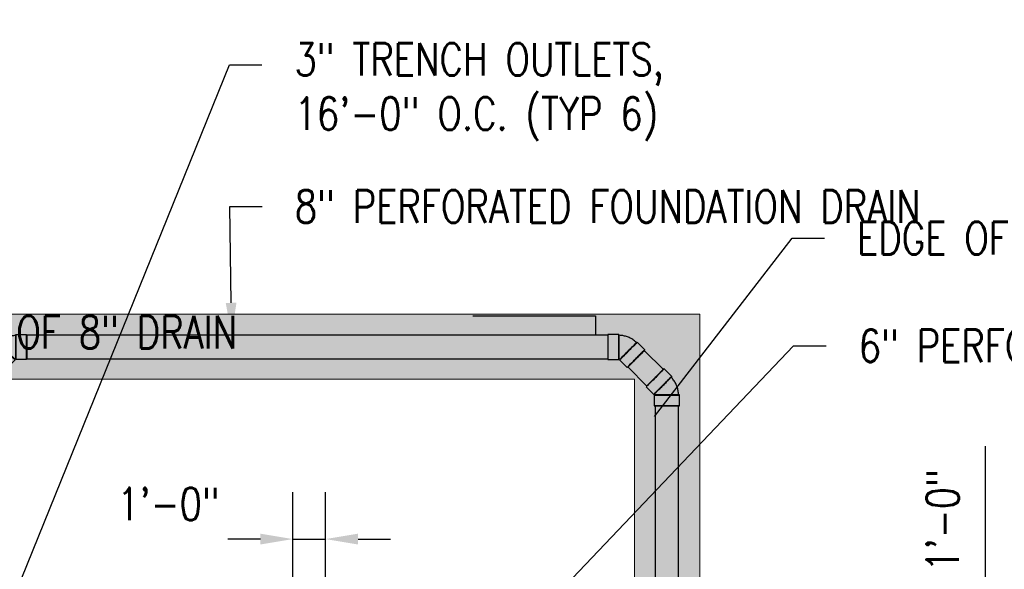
# Model space of a CAD drawing. Header units: inches. Extents: x -20481 to 20248, y -642 to 972.
# Tile 35 of 37: x 955 to 1318, y 194 to 396. Entities that reach past the tile are written whole.
import ezdxf
from ezdxf import colors
from ezdxf.entities.mleader import LeaderData, LeaderLine
from ezdxf.math import Vec2, Vec3

# ---------------------------------------------------------------- set-up
doc = ezdxf.new("R2010")
doc.units = ezdxf.units.IN
doc.header["$MEASUREMENT"] = 0
doc.linetypes.add('Dash 1_16_', pattern=[0.125, 0.0625, -0.0625])
for name, color, linetype in [('P-PIPE', 3, 'Continuous'), ('S-ANNO-DIMS', 1, 'Continuous'), ('S-ANNO-TEXT', 2, 'Continuous')]:
    doc.layers.add(name, color=color, linetype=linetype)
doc.layers.add('S-TRCH-PATT', color=8, linetype='Continuous', lineweight=18)
doc.layers.add('S-WALL-PATT', color=8, linetype='Continuous', lineweight=18)
doc.styles.add('Annotative', font='romans.shx', dxfattribs={"width": 0.8, "height": 0.125})
doc.dimstyles.new('Annotative', dxfattribs={"dimscale": 0, "dimtxt": 0.125, "dimasz": 0.125, "dimexe": 0.179688, "dimexo": 0.0625, "dimgap": 0.09, "dimtad": 1, "dimdec": 3, "dimzin": 3, "dimdsep": 46, "dimlunit": 4, "dimtxsty": 'Annotative', "dimcen": 0.09, "dimclrt": 2, "dimazin": 2, "dimtfac": 1, "dimtdec": 3, "dimtmove": 1, "dimatfit": 3, "dimfxl": 1, "dimtfill": 1, "dimfrac": 2, "dimtolj": 1, "dimtzin": 0, "dimarcsym": 0})

# ---------------------------------------------------------------- blocks, each defined once
blk = doc.blocks.new('Bend - PVC - Sch 40 - DWV_USACE - Standard-1105255-00_SP_Foundation Drainage Plan-TO FDN_DOC-flat-1')
at = {"layer": 'P-PIPE'}
for p, q in [((1240.92, 941.2), (1236.92, 941.2)), ((1250.57, 935.54), (1247.74, 938.37)), ((1236.92, 931.88), (1240.92, 931.88)), ((1241.15, 931.79), (1243.98, 928.96))]:
    blk.add_line(p, q, dxfattribs=at)
at = {"layer": 'P-PIPE', "flags": 128}
for points in [[(1244.48, 940.15), (1244.13, 940.28), (1243.78, 940.4), (1243.43, 940.51), (1243.07, 940.6), (1242.7, 940.68), (1242.34, 940.74), (1241.97, 940.79), (1241.6, 940.83), (1241.23, 940.85), (1240.92, 940.85)], [(1247.49, 938.13), (1247.23, 938.39), (1246.95, 938.63), (1246.66, 938.87), (1246.36, 939.09), (1246.06, 939.31), (1245.74, 939.5), (1245.42, 939.69), (1245.09, 939.86), (1244.76, 940.02), (1244.48, 940.15)], [(1240.92, 932.23), (1240.95, 932.23), (1240.98, 932.23), (1241, 932.22), (1241.03, 932.22), (1241.06, 932.21), (1241.08, 932.21), (1241.11, 932.2), (1241.13, 932.19), (1241.16, 932.18), (1241.18, 932.18)], [(1241.18, 932.18), (1241.2, 932.17), (1241.23, 932.15), (1241.25, 932.14), (1241.27, 932.13), (1241.3, 932.11), (1241.32, 932.1), (1241.34, 932.08), (1241.36, 932.06), (1241.38, 932.05), (1241.4, 932.03)]]:
    blk.add_lwpolyline(points, dxfattribs=at)
at = {"layer": 'P-PIPE'}
for centre, major_axis, start_param, end_param in [((1236.92, 936.54), (0, 4.66), 6.278871, 9.420463), ((1236.92, 936.54), (0, 4.66), 3.137278, 6.278871), ((1240.92, 936.54), (0, 4.66), 6.278871, 9.420463), ((1240.92, 936.54), (0, 4.31), 6.278871, 9.420463), ((1240.92, 936.54), (0, 4.66), 3.137278, 6.278871), ((1240.92, 936.54), (0, 4.31), 3.137278, 6.278871), ((1244.44, 935.08), (3.29, 3.29), 0.004314, 3.145907), ((1244.44, 935.08), (3.29, 3.29), 3.145907, 6.2875), ((1244.44, 935.08), (3.05, 3.05), 0.004314, 3.145907), ((1244.44, 935.08), (3.05, 3.05), 3.145907, 6.2875), ((1247.27, 932.25), (3.29, 3.29), 0.004314, 3.145907), ((1247.27, 932.25), (3.29, 3.29), 3.145907, 6.2875)]:
    blk.add_ellipse(centre, major_axis=major_axis, ratio=0.010416, start_param=start_param, end_param=end_param, dxfattribs=at)
blk = doc.blocks.new('Bend - PVC - Sch 40 - DWV_USACE - Standard-1105255-00_SP_Foundation Drainage Plan-TO FDN_DOC-flat-2')
at = {"layer": 'P-PIPE'}
for p, q in [((1542.99, -211.94), (1540.16, -209.11)), ((1533.58, -215.7), (1536.41, -218.52)), ((1536.5, -218.75), (1536.5, -222.75)), ((1545.81, -222.75), (1545.81, -218.75))]:
    blk.add_line(p, q, dxfattribs=at)
at = {"layer": 'P-PIPE', "flags": 128}
for points in [[(1544.76, -215.2), (1544.61, -214.86), (1544.45, -214.52), (1544.28, -214.19), (1544.09, -213.87), (1543.89, -213.56), (1543.67, -213.26), (1543.45, -212.96), (1543.21, -212.68), (1542.96, -212.4), (1542.75, -212.18)], [(1545.47, -218.75), (1545.46, -218.38), (1545.44, -218.01), (1545.4, -217.64), (1545.35, -217.27), (1545.28, -216.91), (1545.2, -216.54), (1545.11, -216.18), (1545, -215.83), (1544.87, -215.48), (1544.76, -215.2)], [(1536.65, -218.28), (1536.67, -218.3), (1536.69, -218.32), (1536.7, -218.34), (1536.72, -218.36), (1536.73, -218.38), (1536.75, -218.41), (1536.76, -218.43), (1536.77, -218.45), (1536.79, -218.48), (1536.79, -218.5)], [(1536.79, -218.5), (1536.8, -218.52), (1536.81, -218.55), (1536.82, -218.57), (1536.83, -218.6), (1536.83, -218.63), (1536.84, -218.65), (1536.84, -218.68), (1536.84, -218.7), (1536.84, -218.73), (1536.85, -218.75)]]:
    blk.add_lwpolyline(points, dxfattribs=at)
at = {"layer": 'P-PIPE'}
for centre, major_axis, start_param, end_param in [((1536.87, -212.4), (3.29, 3.29), 6.278871, 9.420463), ((1536.87, -212.4), (3.29, 3.29), 3.137278, 6.278871), ((1539.7, -215.23), (3.29, 3.29), 6.278871, 9.420463), ((1539.7, -215.23), (3.29, 3.29), 3.137278, 6.278871), ((1539.7, -215.23), (3.05, 3.05), 6.278871, 9.420463), ((1539.7, -215.23), (3.05, 3.05), 3.137278, 6.278871), ((1541.16, -218.75), (4.66, 0), 0.004314, 3.145907), ((1541.16, -218.75), (4.66, 0), 3.145907, 6.2875), ((1541.16, -218.75), (4.31, 0), 0.004314, 3.145907), ((1541.16, -218.75), (4.31, 0), 3.145907, 6.2875), ((1541.16, -222.75), (4.66, 0), 0.004314, 3.145907), ((1541.16, -222.75), (4.66, 0), 3.145907, 6.2875)]:
    blk.add_ellipse(centre, major_axis=major_axis, ratio=0.010416, start_param=start_param, end_param=end_param, dxfattribs=at)
blk = doc.blocks.new('*D57')
at = {"layer": 'Defpoints', "color": 0, "transparency": 16777216}
for p in [(1061.23, 150), (1259.42, 150), (1194.45, 138)]:
    blk.add_point(p, dxfattribs=at)
at = {"layer": 'S-ANNO-DIMS', "color": 0, "lineweight": -2, "transparency": 16777216}
for p, q in [((1311.35, 184.51), (1311.35, 239.28)), ((1259.42, 144), (1311.35, 184.51)), ((1259.42, 162), (1259.42, 174)), ((1067.23, 150), (1276.67, 150)), ((1259.42, 138), (1259.42, 150)), ((1259.42, 138), (1259.42, 150)), ((1200.45, 138), (1276.67, 138)), ((1259.42, 126), (1259.42, 114))]:
    blk.add_line(p, q, dxfattribs=at)
at = {"layer": 'S-ANNO-DIMS', "color": 0, "transparency": 16777216}
for points in [[(1257.42, 162), (1261.42, 162), (1259.42, 150)], [(1257.42, 126), (1261.42, 126), (1259.42, 138)]]:
    blk.add_solid(points, dxfattribs=at)
at = {"layer": 'S-ANNO-DIMS', "color": 2, "lineweight": -3, "transparency": 16777216, "insert": (1295.57, 211.9), "char_height": 12, "attachment_point": 5, "rotation": 90, "style": 'Annotative', "bg_fill": 3, "box_fill_scale": 1.25, "bg_fill_color": 256, "bg_fill_true_color": 13158600, "bg_fill_transparency": 0}
blk.add_mtext('\\A1;1\'-0"', dxfattribs=at)
blk = doc.blocks.new('*D58')
at = {"layer": 'Defpoints', "color": 0, "transparency": 16777216}
for p in [(1068, 205.05), (1068, 149.81), (1056, 138.12)]:
    blk.add_point(p, dxfattribs=at)
at = {"layer": 'S-ANNO-DIMS', "color": 0, "lineweight": -2, "transparency": 16777216}
for p, q in [((1056, 144.12), (1056, 222.3)), ((1068, 155.81), (1068, 222.3)), ((1044, 205.05), (1032, 205.05)), ((1056, 205.05), (1068, 205.05)), ((1080, 205.05), (1092, 205.05))]:
    blk.add_line(p, q, dxfattribs=at)
at = {"layer": 'S-ANNO-DIMS', "color": 0, "transparency": 16777216}
for points in [[(1044, 207.05), (1044, 203.05), (1056, 205.05)], [(1080, 207.05), (1080, 203.05), (1068, 205.05)]]:
    blk.add_solid(points, dxfattribs=at)
at = {"layer": 'S-ANNO-DIMS', "color": 2, "lineweight": -3, "transparency": 16777216, "insert": (1010.11, 217.99), "char_height": 12, "attachment_point": 5, "style": 'Annotative', "bg_fill": 3, "box_fill_scale": 1.25, "bg_fill_color": 256, "bg_fill_true_color": 13158600, "bg_fill_transparency": 0}
blk.add_mtext('\\A1;1\'-0"', dxfattribs=at)

msp = doc.modelspace()

# ---------------------------------------------------------------- hatches: boundary and pattern name
at = {"layer": 'S-WALL-PATT', "linetype": 'Dash 1_16_'}
h = msp.add_hatch(dxfattribs=at)
h.set_pattern_fill('AR-SAND', color=256, scale=4)
h.paths.add_polyline_path([(113.8117, 192), (340.9656, 192), (340.9656, 210), (924, 210), (924, 288), (1206, 288), (1206, -288), (924, -288), (924, -210), (337.0357, -210), (337.0357, -186), (154, -186), (154, -280), (90, -280), (90, -642), (66, -642), (66, -256), (130, -256), (130, -162), (361.0357, -162), (361.0357, -186), (948, -186), (948, -264), (1182, -264), (1182, 264), (948, 264), (948, 186), (364.9656, 186), (364.9656, 162), (90, 162), (90, 192), (66, 192), (66, 373), (66, 654), (90, 654), (90, 216.0196), (113.8117, 216.0196)])

# ---------------------------------------------------------------- linework, layer by layer
at = {"layer": 'P-PIPE'}
for p, q in [((1172.1811, 280.1509), (957.8526, 280.1509)), ((1192.6008, 267.5618), (1185.5618, 274.6008)), ((957.8505, 271.5259), (1172.1811, 271.5259)), ((1179.4631, 268.502), (1186.502, 261.4631)), ((1189.5259, 254.1627), (1189.7034, 102.9651)), ((1198.1545, 102.976), (1198.1509, 254.1629))]:
    msp.add_line(p, q, dxfattribs=at)
at = {"layer": 'P-PIPE', "extrusion": (0, 0, -1)}
for start_param, end_param in [(1.57079633, 3.14159265), (3.14159265, 4.71238898), (0, 1.57079633), (4.71238898, 6.28318531)]:
    msp.add_ellipse((957.8232, 275.8384), major_axis=(0, -4.3125), ratio=0.0104161, start_param=start_param, end_param=end_param, dxfattribs=at)
at = {"layer": 'P-PIPE'}
for centre, major_axis, ratio, start_param, end_param in [((1172.1628, 275.8384), (0, -4.3125), 0.0104161, 3.14159265, 4.71238898), ((1172.1628, 275.8384), (0, -4.3125), 0.0104161, 1.57079633, 3.14159265), ((1172.1628, 275.8384), (0, -4.3125), 0.0104161, 4.71238898, 6.28318531), ((1172.1628, 275.8384), (0, -4.3125), 0.0104161, 0, 1.57079633), ((1182.5124, 271.5514), (3.0494, 3.0494), 0.0104161, 0, 1.57079633), ((1182.5124, 271.5514), (3.0494, 3.0494), 0.0104161, 4.71238898, 6.28318531), ((1182.5124, 271.5514), (3.0494, 3.0494), 0.0104161, 1.57079633, 3.14159265), ((1182.5124, 271.5514), (3.0494, 3.0494), 0.0104161, 3.14159265, 4.71238898), ((1189.5514, 264.5124), (3.0494, 3.0494), 0.0104161, 0, 1.57079633), ((1189.5514, 264.5124), (3.0494, 3.0494), 0.0104161, 4.71238898, 6.28318531), ((1189.5514, 264.5124), (3.0494, 3.0494), 0.0104161, 1.57079633, 3.14159265), ((1189.5514, 264.5124), (3.0494, 3.0494), 0.0104161, 3.14159265, 4.71238898), ((1193.8384, 254.1628), (4.3125, 0.0001), 0.01041389, 1.57079633, 3.14159265), ((1193.8384, 254.1628), (4.3125, 0.0001), 0.01041389, 3.14159265, 4.71238898), ((1193.8384, 254.1628), (4.3125, 0.0001), 0.01041389, 0, 1.57079633), ((1193.8384, 254.1628), (4.3125, 0.0001), 0.01041389, 4.71238898, 6.28318531)]:
    msp.add_ellipse(centre, major_axis=major_axis, ratio=ratio, start_param=start_param, end_param=end_param, dxfattribs=at)
at = {"layer": 'S-TRCH-PATT', "linetype": 'Continuous', "lineweight": 0}
for points in [[(340.9656, 210), (924, 210), (924, 288), (1206, 288), (1206, -288), (924, -288), (924, -210), (337.0357, -210)], [(361.0357, -186), (948, -186), (948, -264), (1182, -264), (1182, 264), (948, 264), (948, 186), (364.9656, 186)]]:
    msp.add_lwpolyline(points, dxfattribs=at)

# ---------------------------------------------------------------- block references
at = {"xscale": -1}
msp.add_blockref('Bend - PVC - Sch 40 - DWV_USACE - Standard-1105255-00_SP_Foundation Drainage Plan-TO FDN_DOC-flat-1', (2194.7467, -660.7015), dxfattribs=at)
for name, p in [('Bend - PVC - Sch 40 - DWV_USACE - Standard-1105255-00_SP_Foundation Drainage Plan-TO FDN_DOC-flat-1', (-64.7607, -660.7015)), ('Bend - PVC - Sch 40 - DWV_USACE - Standard-1105255-00_SP_Foundation Drainage Plan-TO FDN_DOC-flat-2', (-347.3193, 476.9158))]:
    msp.add_blockref(name, p)

# ---------------------------------------------------------------- leaders
at = {"layer": 'S-ANNO-TEXT', "linetype": 'Continuous', "lineweight": -3}
msp.add_leader([(1122.3767, 287.3695), (1167.501, 287.3695), (1167.501, 280.1509)], dimstyle='Annotative', override={"dimscale": 0, "dimclrd": 1}, dxfattribs=at)
ml = msp.add_multileader_mtext('Standard', dxfattribs=at)
ml.set_content('STEP FOUNDATION DRAIN ON TOP OF FOOTING', color=256, style='Annotative')
ml.set_leader_properties(color=1)
ml.build(insert=Vec2(0, 0))
ml.multileader.update_dxf_attribs({"text_right_attachment_type": 3, "dogleg_length": 0.125, "arrow_head_size": 12, "scale": 96})
ctx = ml.context
ctx.base_point, ctx.scale, ctx.char_height, ctx.arrow_head_size, ctx.landing_gap_size, ctx.plane_origin = Vec3(406.1989, 440.6388), 96, 12, 12, 12, Vec3(716.585, 556.3084)
ctx.right_attachment = 3
notes = []
notes.append((ctx, [(0, (1, 1, 0), (394.1989, 440.6388), (1, 0), 12, [(0, [(286.215, 177.8161)], 0, [])])]))
ctx.mtext.insert, ctx.mtext.width, ctx.mtext.defined_height, ctx.mtext.flow_direction = Vec3(418.1989, 446.6388), 180.765456, 847.4061, 5
ml = msp.add_multileader_mtext('Standard', dxfattribs=at)
ml.set_content('DROP UPPER FOUNDATION DRAIN INTO TOP OF LOWER DRAIN PIPE', color=256, style='Annotative')
ml.set_leader_properties(color=1)
ml.build(insert=Vec2(0, 0))
ml.multileader.update_dxf_attribs({"text_right_attachment_type": 3, "dogleg_length": 0.125, "arrow_head_size": 12, "scale": 96})
ctx = ml.context
ctx.base_point, ctx.scale, ctx.char_height, ctx.arrow_head_size, ctx.landing_gap_size, ctx.plane_origin = Vec3(406.1989, 383.7616), 96, 12, 12, 12, Vec3(716.585, 499.4313)
ctx.right_attachment = 3
notes.append((ctx, [(0, (1, 1, 0), (394.1989, 383.7616), (1, 0), 12, [(0, [(353.2332, 202.1306)], 0, [])])]))
ctx.mtext.insert, ctx.mtext.width, ctx.mtext.defined_height, ctx.mtext.flow_direction = Vec3(418.1989, 389.7616), 190.626225, 847.4061, 5
ml = msp.add_multileader_mtext('Standard', dxfattribs=at)
ml.set_content('3" TRENCH OUTLETS, \\P16\'-0" O.C. (TYP 6)', color=256, style='Annotative')
ml.set_leader_properties(color=1)
ml.build(insert=Vec2(0, 0))
ml.multileader.update_dxf_attribs({"text_right_attachment_type": 3, "dogleg_length": 0.125, "arrow_head_size": 12, "scale": 96})
ctx = ml.context
ctx.base_point, ctx.scale, ctx.char_height, ctx.arrow_head_size, ctx.landing_gap_size, ctx.plane_origin = Vec3(1044.5808, 379.8663), 96, 12, 12, 12, Vec3(1337.0708, 540.724)
ctx.right_attachment = 3
notes.append((ctx, [(0, (1, 1, 0), (1032.5808, 379.8663), (1, 0), 12, [(0, [(937.4749, 145.0503)], 0, [])])]))
ctx.mtext.insert, ctx.mtext.width, ctx.mtext.defined_height, ctx.mtext.flow_direction = Vec3(1056.5808, 387.8663), 180.765456, 847.4061, 5
ml = msp.add_multileader_mtext('Standard', dxfattribs=at)
ml.set_content('8" PERFORATED FOUNDATION DRAIN', color=256, style='Annotative')
ml.set_leader_properties(color=1)
ml.build(insert=Vec2(0, 0))
ml.multileader.update_dxf_attribs({"text_right_attachment_type": 3, "dogleg_length": 0.125, "arrow_head_size": 12, "scale": 96})
ctx = ml.context
ctx.base_point, ctx.scale, ctx.char_height, ctx.arrow_head_size, ctx.landing_gap_size, ctx.plane_origin = Vec3(1044.6847, 327.658), 96, 12, 12, 12, Vec3(1355.0708, 488.5157)
ctx.right_attachment = 3
notes.append((ctx, [(0, (1, 1, 0), (1032.6847, 327.658), (1, 0), 12, [(0, [(1033.3847, 280.1286)], 0, [])])]))
ctx.mtext.insert, ctx.mtext.width, ctx.mtext.defined_height, ctx.mtext.flow_direction = Vec3(1056.6847, 333.658), 180.765456, 847.4061, 5
ml = msp.add_multileader_mtext('Standard', dxfattribs=at)
ml.set_content('EDGE OF FOOTING', color=256, style='Annotative')
ml.set_leader_properties(color=1)
ml.build(insert=Vec2(0, 0))
ml.multileader.update_dxf_attribs({"text_right_attachment_type": 3, "dogleg_length": 0.125, "arrow_head_size": 12, "scale": 96})
ctx = ml.context
ctx.base_point, ctx.scale, ctx.char_height, ctx.arrow_head_size, ctx.landing_gap_size, ctx.plane_origin = Vec3(406.1989, 302.3968), 96, 12, 12, 12, Vec3(716.585, 418.0665)
ctx.right_attachment = 3
notes.append((ctx, [(0, (1, 1, 0), (394.1989, 302.3968), (1, 0), 12, [(0, [(394.899, 185.8196)], 0, [])])]))
ctx.mtext.insert, ctx.mtext.width, ctx.mtext.defined_height, ctx.mtext.flow_direction = Vec3(418.1989, 308.3968), 180.765456, 847.4061, 5
ml = msp.add_multileader_mtext('Standard', dxfattribs=at)
ml.set_content('8" DRAIN', color=256, style='Annotative')
ml.set_leader_properties(color=1)
ml.build(insert=Vec2(0, 0))
ml.multileader.update_dxf_attribs({"text_right_attachment_type": 3, "dogleg_length": 0.125, "arrow_head_size": 12, "scale": 96})
ctx = ml.context
ctx.base_point, ctx.scale, ctx.char_height, ctx.arrow_head_size, ctx.landing_gap_size, ctx.plane_origin = Vec3(-160.0281, 244.9305), 96, 12, 12, 12, Vec3(88.2799, 389.6411)
ctx.right_attachment = 3
notes.append((ctx, [(1, (1, 1, 0), (-60.9424, 242.6448), (-1, 0), 12, [(0, [(-5.4223, 204.1572)], 0, [])])]))
ctx.mtext.insert, ctx.mtext.width, ctx.mtext.defined_height, ctx.mtext.flow_direction = Vec3(-148.0281, 250.9305), 212.460999, 9755.9466, 5
for ctx, leaders in notes:
    for number, flags, end, landing, length, lines in leaders:
        leader = LeaderData()
        leader.index, (leader.has_last_leader_line, leader.has_dogleg_vector, leader.attachment_direction) = number, flags
        leader.last_leader_point, leader.dogleg_vector, leader.dogleg_length = Vec3(end), Vec3(landing), length
        for number, points, colour, breaks in lines:
            line = LeaderLine()
            line.index, line.vertices, line.color, line.breaks = number, Vec3.list(points), colors.encode_raw_color(colour), breaks
            leader.lines.append(line)
        ctx.leaders.append(leader)

# ---------------------------------------------------------------- next in the draw order: dimensions: what is measured, and where the dimension line sits
at = {"layer": 'S-ANNO-DIMS', "lineweight": -3}
dim = msp.add_linear_dim(base=(1259.4156, 150), p1=(1194.4504, 138), p2=(1061.227, 150), angle=90, dimstyle='Annotative', override={"dimpost": '\\X'}, dxfattribs=at)
dim.commit()
dim.dimension.update_dxf_attribs({"geometry": '*D57', "text_midpoint": (1311.3517, 193.1544), "dimtype": 160})

# ---------------------------------------------------------------- next in the draw order: dimensions: what is measured, and where the dimension line sits
dim = msp.add_linear_dim(base=(1068, 205.0516), p1=(1056, 138.1191), p2=(1068, 149.8087), dimstyle='Annotative', override={"dimpost": '\\X'}, dxfattribs=at)
dim.commit()
dim.dimension.update_dxf_attribs({"geometry": '*D58', "text_midpoint": (1010.1138, 202.209), "dimtype": 160})

# ---------------------------------------------------------------- next in the draw order: leaders
at = {"layer": 'S-ANNO-TEXT', "linetype": 'Continuous', "lineweight": -3}
ml = msp.add_multileader_mtext('Standard', dxfattribs=at)
ml.set_content('EDGE OF FOOTING', color=256, style='Annotative')
ml.set_leader_properties(color=1)
ml.build(insert=Vec2(0, 0))
ml.multileader.update_dxf_attribs({"text_right_attachment_type": 3, "dogleg_length": 0.125, "arrow_head_size": 12, "scale": 96})
ctx = ml.context
ctx.base_point, ctx.scale, ctx.char_height, ctx.arrow_head_size, ctx.landing_gap_size, ctx.plane_origin = Vec3(1252.0306, 315.9525), 96, 12, 12, 12, Vec3(1544.4168, 432.9317)
ctx.right_attachment = 3
notes = []
notes.append((ctx, [(0, (1, 1, 0), (1240.0306, 315.9525), (1, 0), 12, [(1, [(1182, 240.7451)], 0, [])])]))
ctx.mtext.insert, ctx.mtext.width, ctx.mtext.defined_height, ctx.mtext.flow_direction = Vec3(1264.0306, 321.9525), 180.765456, 847.4061, 5
ml = msp.add_multileader_mtext('Standard', dxfattribs=at)
ml.set_content('6" PERFORATED FOUNDATION DRAIN', color=256, style='Annotative')
ml.set_leader_properties(color=1)
ml.build(insert=Vec2(0, 0))
ml.multileader.update_dxf_attribs({"text_right_attachment_type": 3, "dogleg_length": 0.125, "arrow_head_size": 12, "scale": 96})
ctx = ml.context
ctx.base_point, ctx.scale, ctx.char_height, ctx.arrow_head_size, ctx.landing_gap_size, ctx.plane_origin = Vec3(1252.6023, 276.2458), 96, 12, 12, 12, Vec3(1544.9884, 397.6009)
ctx.right_attachment = 3
notes.append((ctx, [(0, (1, 1, 0), (1240.6023, 276.2458), (1, 0), 12, [(1, [(1095.3388, 123.728)], 0, [])])]))
ctx.mtext.insert, ctx.mtext.width, ctx.mtext.defined_height, ctx.mtext.flow_direction = Vec3(1264.6023, 282.2458), 180.765456, 847.4061, 5
for ctx, leaders in notes:
    for number, flags, end, landing, length, lines in leaders:
        leader = LeaderData()
        leader.index, (leader.has_last_leader_line, leader.has_dogleg_vector, leader.attachment_direction) = number, flags
        leader.last_leader_point, leader.dogleg_vector, leader.dogleg_length = Vec3(end), Vec3(landing), length
        for number, points, colour, breaks in lines:
            line = LeaderLine()
            line.index, line.vertices, line.color, line.breaks = number, Vec3.list(points), colors.encode_raw_color(colour), breaks
            leader.lines.append(line)
        ctx.leaders.append(leader)

# ---------------------------------------------------------------- next in the draw order: leaders
ml = msp.add_multileader_mtext('Standard', dxfattribs=at)
ml.set_content('6" PERFORATED\\PFOUNDATION DRAIN, EMPTY INTO TOP OF 8" DRAIN', color=256, style='Annotative')
ml.set_leader_properties(color=1)
ml.build(insert=Vec2(0, 0))
ml.multileader.update_dxf_attribs({"text_right_attachment_type": 3, "dogleg_length": 0.125, "arrow_head_size": 12, "scale": 96})
ctx = ml.context
ctx.base_point, ctx.scale, ctx.char_height, ctx.arrow_head_size, ctx.landing_gap_size, ctx.plane_origin = Vec3(696.7907, 301.314), 96, 12, 12, 12, Vec3(998.9679, 383.7389)
ctx.right_attachment = 3
notes = []
notes.append((ctx, [(1, (1, 1, 0), (905.1335, 236.7426), (-1, 0), 12, [(0, [(913.6443, 197.8384)], 0, [])])]))
ctx.mtext.insert, ctx.mtext.width, ctx.mtext.defined_height, ctx.mtext.flow_direction = Vec3(708.7907, 307.314), 184.759329, 9755.9466, 5
for ctx, leaders in notes:
    for number, flags, end, landing, length, lines in leaders:
        leader = LeaderData()
        leader.index, (leader.has_last_leader_line, leader.has_dogleg_vector, leader.attachment_direction) = number, flags
        leader.last_leader_point, leader.dogleg_vector, leader.dogleg_length = Vec3(end), Vec3(landing), length
        for number, points, colour, breaks in lines:
            line = LeaderLine()
            line.index, line.vertices, line.color, line.breaks = number, Vec3.list(points), colors.encode_raw_color(colour), breaks
            leader.lines.append(line)
        ctx.leaders.append(leader)

doc.saveas('drawing.dxf')
